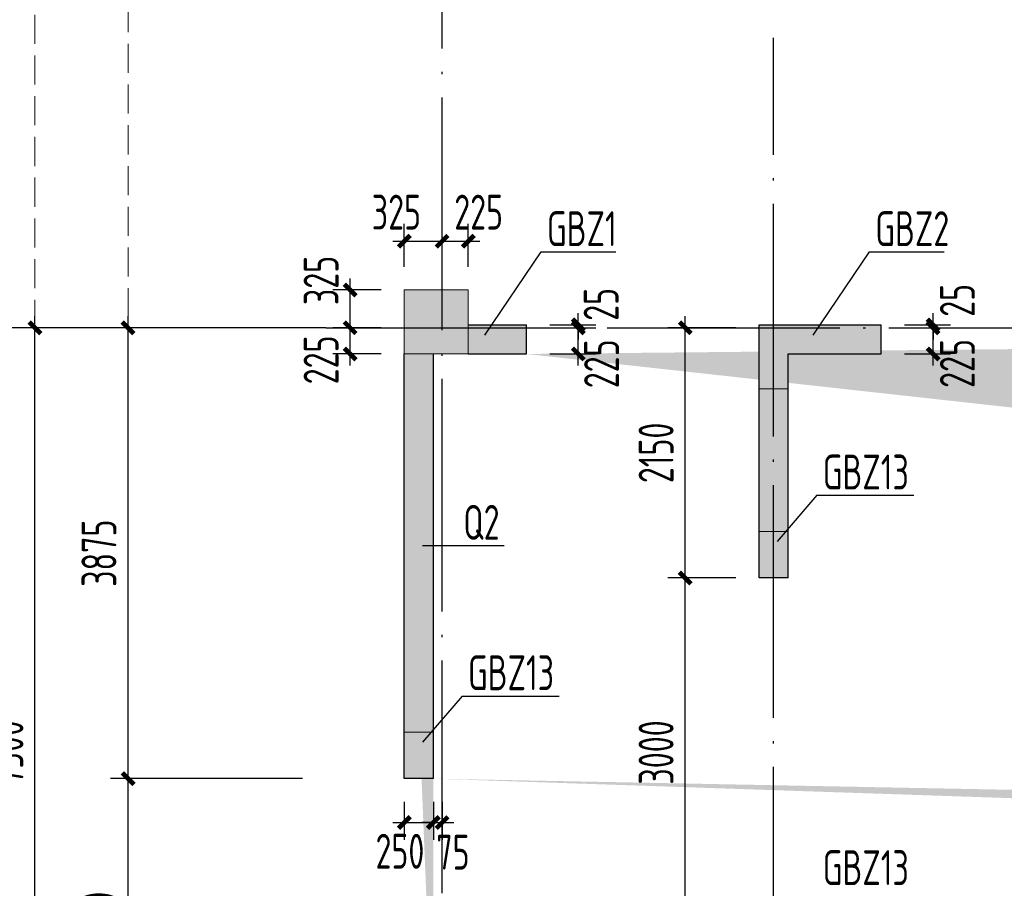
# Model space of a CAD drawing. Extents: x 200000 to 305984, y 78780 to 142585.
# Tile 6 of 25: x 208599 to 217064, y 119865 to 127331. Entities that reach past the tile are written whole.
import ezdxf

# ---------------------------------------------------------------- set-up
doc = ezdxf.new("R2010")
doc.units = 0
doc.header["$LTSCALE"] = 1000
doc.linetypes.add('DASH', pattern=[0.35, 0.25, -0.1])
doc.linetypes.add('DOTE', pattern=[2.42, 2, -0.2, 0.02, -0.2])
doc.layers.get('0').update_dxf_attribs({"linetype": 'CONTINUOUS'})
doc.layers.get('Defpoints').update_dxf_attribs({"linetype": 'CONTINUOUS'})
doc.layers.add('A-ASIS', color=115, linetype='DASH', lineweight=0, plot=False)
for name, color, linetype in [('AXIS', 3, 'CONTINUOUS'), ('S-COLU_DE_TEXT', 7, 'CONTINUOUS'), ('S-COLU_HATCH', 254, 'CONTINUOUS'), ('S-DOTE', 253, 'DOTE'), ('S-PUB_DIM', 3, 'CONTINUOUS'), ('S-TEXT', 7, 'CONTINUOUS'), ('S-WALL', 2, 'CONTINUOUS'), ('S-WALL_HATCH', 252, 'CONTINUOUS'), ('S-WALL_NUM', 220, 'CONTINUOUS')]:
    doc.layers.add(name, color=color, linetype=linetype)
doc.layers.add('S-COLU', color=6, linetype='CONTINUOUS', lineweight=0, transparency=0.54)
doc.layers.add('S-COLU_TH', color=6, linetype='CONTINUOUS', lineweight=0)
doc.styles.add('TSSD_DIMENSION_T3', font='tssdeng.shx', dxfattribs={"width": 0.7, "bigfont": 'Tssdchn.shx'})
doc.styles.add('TSSD_Rein', font='tssdeng.shx', dxfattribs={"width": 0.7, "bigfont": 'Tssdchn.shx'})
doc.dimstyles.new('_TCH_ARCH&&100', dxfattribs={"dimtxt": 300, "dimasz": 100, "dimexe": 150, "dimexo": 200, "dimgap": 100, "dimtad": 1, "dimdec": 0, "dimzin": 0, "dimdsep": 46, "dimtxsty": 'TSSD_DIMENSION_T3', "dimblk": 'ARCHTICK', "dimcen": 0.09, "dimdle": 100, "dimclrt": 7, "dimazin": 2, "dimtfac": 1, "dimtdec": 0, "dimtix": 1, "dimtmove": 2, "dimatfit": 3, "dimfxl": 100, "dimtolj": 1, "dimtzin": 0, "dimarcsym": 0})
doc.dimstyles.new('TSSD_100_100&&100', dxfattribs={"dimtxt": 300, "dimasz": 100, "dimexe": 150, "dimexo": 200, "dimgap": 100, "dimtad": 1, "dimdec": 0, "dimzin": 0, "dimdsep": 46, "dimtxsty": 'TSSD_DIMENSION_T3', "dimblk": 'ARCHTICK', "dimcen": 0, "dimdle": 100, "dimclrt": 7, "dimadec": 0, "dimazin": 0, "dimtfac": 1, "dimtdec": 0, "dimtix": 1, "dimtmove": 2, "dimatfit": 3, "dimfxl": 10000, "dimtolj": 1, "dimtzin": 0, "dimarcsym": 0})

# ---------------------------------------------------------------- blocks, each defined once
blk = doc.blocks.new('_ArchTick')
at = {"color": 0, "linetype": 'ByBlock', "const_width": 0.4}
blk.add_lwpolyline([(-0.5, -0.5), (0.5, 0.5)], dxfattribs=at)
blk = doc.blocks.new('*D35')
at = {"layer": 'AXIS', "color": 0, "lineweight": -2, "transparency": 16777216}
for p, q in [((1500, 14409.5), (1500, 31409.5)), ((4600, 31309.5), (1350, 31309.5)), ((4600, 14509.5), (1350, 14509.5))]:
    blk.add_line(p, q, dxfattribs=at)
at = {"layer": 'Defpoints', "color": 0, "transparency": 16777216}
for p in [(1500, 31309.5), (4800, 31309.5), (4800, 14509.5)]:
    blk.add_point(p, dxfattribs=at)
at = {"layer": 'AXIS', "color": 0, "lineweight": -2, "transparency": 16777216, "xscale": 100, "yscale": 100, "zscale": 100}
for p, rotation in [((1500, 31309.5), 90), ((1500, 14509.5), 270)]:
    blk.add_blockref('_ArchTick', p, dxfattribs=dict(at, rotation=rotation))
at = {"layer": 'AXIS', "color": 7, "transparency": 16777216, "insert": (1250, 22909.5), "char_height": 300, "attachment_point": 5, "rotation": 90, "style": 'TSSD_DIMENSION_T3'}
blk.add_mtext('\\A1;16800', dxfattribs=at)
blk = doc.blocks.new('*D38')
at = {"layer": 'AXIS', "color": 0, "lineweight": -2, "transparency": 16777216}
for p, q in [((2300, 23909.5), (2300, 31409.5)), ((4600, 31309.5), (2150, 31309.5)), ((4600, 24009.5), (2150, 24009.5))]:
    blk.add_line(p, q, dxfattribs=at)
at = {"layer": 'Defpoints', "color": 0, "transparency": 16777216}
for p in [(2300, 31309.5), (4800, 31309.5), (4800, 24009.5)]:
    blk.add_point(p, dxfattribs=at)
at = {"layer": 'AXIS', "color": 0, "lineweight": -2, "transparency": 16777216, "xscale": 100, "yscale": 100, "zscale": 100}
for p, rotation in [((2300, 31309.5), 90), ((2300, 24009.5), 270)]:
    blk.add_blockref('_ArchTick', p, dxfattribs=dict(at, rotation=rotation))
at = {"layer": 'AXIS', "color": 7, "transparency": 16777216, "insert": (2050, 27659.5), "char_height": 300, "attachment_point": 5, "rotation": 90, "style": 'TSSD_DIMENSION_T3'}
blk.add_mtext('\\A1;7300', dxfattribs=at)
blk = doc.blocks.new('A$C1D0C3E71')
at = {"layer": 'S-COLU_HATCH'}
blk.add_hatch(color=256, dxfattribs=at).paths.add_polyline_path([(0, 24000), (550, 24000), (550, 24550), (0, 24550)], flags=17)
h = blk.add_hatch(color=256, dxfattribs=at)
h.paths.add_polyline_path([(43150, 24000), (43700, 24000), (43700, 24550), (43150, 24550)], flags=17)
edge = h.paths.add_edge_path()
edge.add_line((42750, 24350), (42750, 24550))
edge.add_line((41750, 24350), (41750, 24550))
edge.add_line((66400, 19075), (66150, 19075))
edge.add_line((66400, 22075), (66150, 22075))
edge.add_line((33500, 19075), (33250, 19075))
edge.add_line((33500, 22075), (33250, 22075))
edge.add_line((30300, 19075), (30050, 19075))
edge.add_line((30300, 22075), (30050, 22075))
edge.add_line((8150, 19075), (7900, 19075))
edge.add_line((8150, 22075), (7900, 22075))
edge.add_line((43400, 23775), (43400, 24000))
edge.add_line((43950, 17800), (43700, 17800))
edge.add_line((43700, 17200), (43700, 17800))
edge.add_line((43950, 17200), (43950, 17800))
edge.add_line((41350, 17800), (41100, 17800))
edge.add_line((41100, 17200), (41100, 17800))
edge.add_line((41350, 17200), (41350, 17800))
edge.add_line((33250, 22075), (33250, 24000))
edge.add_line((33250, 17200), (33250, 19075))
edge.add_line((33500, 22075), (33500, 24000))
edge.add_line((33500, 17200), (33500, 19075))
edge.add_line((30050, 22075), (30050, 24000))
edge.add_line((30050, 17200), (30050, 19075))
edge.add_line((30300, 22075), (30300, 24000))
edge.add_line((30300, 17200), (30300, 19075))
edge.add_line((7900, 22075), (7900, 24000))
edge.add_line((7900, 17200), (7900, 19075))
edge.add_line((8150, 22075), (8150, 24000))
edge.add_line((8150, 17200), (8150, 19075))
edge.add_line((1050, 16650), (1050, 16900))
edge.add_line((550, 16900), (1050, 16900))
edge.add_line((550, 16650), (1050, 16650))
edge.add_line((74300, 20350), (74050, 20350))
edge.add_line((74050, 20350), (74050, 24000))
edge.add_line((74300, 20350), (74300, 24000))
edge.add_line((74300, 17850), (74050, 17850))
edge.add_line((74050, 17200), (74050, 17850))
edge.add_line((74300, 17200), (74300, 17850))
edge.add_line((250, 20350), (250, 24000))
edge.add_line((250, 17200), (250, 17850))
edge.add_line((66700, 7650), (67800, 7650))
edge.add_line((66700, 7400), (67800, 7400))
edge.add_line((44250, 7350), (45275, 7350))
edge.add_line((44250, 7100), (45275, 7100))
edge.add_line((550, 7650), (1650, 7650))
edge.add_line((550, 7400), (1650, 7400))
edge.add_line((74300, 9425), (74050, 9425))
edge.add_line((74050, 7650), (74050, 9425))
edge.add_line((74300, 7650), (74300, 9425))
edge.add_line((66150, 7650), (66150, 9425))
edge.add_line((66400, 7650), (66400, 9425))
edge.add_line((7900, 7650), (7900, 9425))
edge.add_line((8150, 7650), (8150, 9425))
edge.add_line((250, 7650), (250, 9425))
edge.add_line((66150, 9425), (66400, 9425))
edge.add_line((44000, 9425), (44250, 9425))
edge.add_line((30050, 9425), (30300, 9425))
edge.add_line((7900, 9425), (8150, 9425))
edge.add_line((72650, 7400), (72650, 7650))
edge.add_line((67800, 7650), (67800, 7400))
edge.add_line((45275, 7350), (45275, 7100))
edge.add_line((29025, 7100), (29025, 7350))
edge.add_line((6500, 7400), (6500, 7650))
edge.add_line((1650, 7650), (1650, 7400))
edge.add_line((72650, 7650), (73750, 7650))
edge.add_line((72650, 7400), (73750, 7400))
edge.add_line((29025, 7350), (30050, 7350))
edge.add_line((29025, 7100), (30050, 7100))
edge.add_line((6500, 7650), (7600, 7650))
edge.add_line((6500, 7400), (7600, 7400))
edge.add_line((43400, 21375), (43150, 21375))
edge.add_line((43150, 21375), (43150, 21900))
edge.add_line((41350, 21375), (41100, 21375))
edge.add_line((41350, 21375), (41350, 21900))
edge.add_line((41349, 22150), (43150, 22150))
edge.add_line((41349, 21900), (43150, 21900))
edge.add_line((43400, 23775), (43150, 23775))
edge.add_line((43150, 23775), (43150, 24000))
edge.add_line((43400, 22375), (43150, 22375))
edge.add_line((43150, 22150), (43150, 22375))
edge.add_line((43400, 22375), (43400, 21375))
edge.add_line((41350, 23775), (41100, 23775))
edge.add_line((41100, 23775), (41100, 24000))
edge.add_line((41350, 23775), (41350, 24000))
edge.add_line((41350, 22375), (41100, 22375))
edge.add_line((41100, 22375), (41100, 21375))
edge.add_line((41350, 22150), (41350, 22375))
edge.add_line((73250, 16650), (73250, 16900))
edge.add_line((73250, 16900), (73750, 16900))
edge.add_line((73250, 16650), (73750, 16650))
edge.add_line((73250, 24000), (73250, 24250))
edge.add_line((73250, 24250), (73750, 24250))
edge.add_line((73250, 24000), (73750, 24000))
edge.add_line((6600, 16650), (6600, 16900))
edge.add_line((6600, 16900), (7600, 16900))
edge.add_line((6600, 16650), (7600, 16650))
edge.add_line((6600, 24000), (6600, 24250))
edge.add_line((6600, 24250), (7600, 24250))
edge.add_line((6600, 24000), (7600, 24000))
edge.add_line((44000, 7650), (44000, 9425))
edge.add_line((44250, 7650), (44250, 9425))
edge.add_line((30050, 7650), (30050, 9425))
edge.add_line((30300, 7650), (30300, 9425))
edge.add_line((67700, 24000), (67700, 24250))
edge.add_line((66700, 24250), (67700, 24250))
edge.add_line((66700, 24000), (67700, 24000))
edge.add_line((42750, 24550), (43350, 24550))
edge.add_line((41350, 24550), (41750, 24550))
edge.add_line((42750, 24350), (43150, 24350))
edge.add_line((41350, 24350), (41750, 24350))
edge.add_line((32525, 24300), (32525, 24550))
edge.add_line((32525, 24550), (32950, 24550))
edge.add_line((32525, 24300), (32950, 24300))
edge.add_line((31025, 24300), (31025, 24550))
edge.add_line((30600, 24550), (31025, 24550))
edge.add_line((30600, 24300), (31025, 24300))
edge.add_line((1050, 24000), (1050, 24250))
edge.add_line((550, 24250), (1050, 24250))
edge.add_line((550, 24000), (1050, 24000))
edge.add_line((67700, 16650), (67700, 16900))
edge.add_line((66700, 16900), (67700, 16900))
edge.add_line((66700, 16650), (67700, 16650))
edge.add_line((42500, 16650), (42500, 16900))
edge.add_line((41350, 16900), (42500, 16900))
edge.add_line((41350, 16650), (42500, 16650))
edge.add_line((32525, 16650), (32525, 16900))
edge.add_line((32525, 16900), (32950, 16900))
edge.add_line((32525, 16650), (32950, 16650))
edge.add_line((31025, 16650), (31025, 16900))
edge.add_line((30600, 16900), (31025, 16900))
edge.add_line((30600, 16650), (31025, 16650))
edge.add_line((66150, 22075), (66150, 24000))
edge.add_line((66150, 17200), (66150, 19075))
edge.add_line((66400, 22075), (66400, 24000))
edge.add_line((66400, 17200), (66400, 19075))
edge.add_line((250, 20350), (0, 20350))
edge.add_line((0, 20350), (0, 24000))
edge.add_line((250, 17850), (0, 17850))
edge.add_line((0, 17200), (0, 17850))
edge.add_line((250, 9425), (0, 9425))
edge.add_line((0, 7650), (0, 9425))
at = {"layer": 'S-WALL_HATCH'}
for points in [[(1050, 24250), (550, 24250), (550, 24000), (1050, 24000)], [(250, 24000), (0, 24000), (0, 20350), (250, 20350)]]:
    blk.add_hatch(color=256, dxfattribs=at).paths.add_polyline_path(points)
blk.add_hatch(color=256, dxfattribs=at).paths.add_polyline_path([(3300, 22075), (3050, 22075), (3050, 24250), (4100, 24250), (4100, 24000), (3300, 24000)], flags=17)
at = {"layer": 'S-COLU'}
blk.add_lwpolyline([(0, 24000), (550, 24000), (550, 24550), (0, 24550)], close=True, dxfattribs=at)
at = {"layer": 'S-WALL'}
for p, q in [((550, 24250), (1050, 24250)), ((1050, 24000), (1050, 24250)), ((3050, 24250), (4100, 24250)), ((3050, 22075), (3050, 24250)), ((4100, 24000), (4100, 24250)), ((0, 20350), (0, 24000)), ((250, 20350), (250, 24000)), ((550, 24000), (1050, 24000)), ((3300, 24000), (4100, 24000)), ((3300, 22075), (3300, 24000)), ((250, 20350), (0, 20350))]:
    blk.add_line(p, q, dxfattribs=at)
blk.add_lwpolyline([(3300, 22075), (3050, 22075)], dxfattribs=at)
blk = doc.blocks.new('A$C100C3D72')
at = {"layer": 'S-DOTE', "linetype": 'DOTE'}
blk.add_line((0, 300), (0, 20664.1), dxfattribs=at)
blk = doc.blocks.new('*D76')
at = {"layer": 'Defpoints', "color": 0, "transparency": 16777216}
for p in [(365.4, 24534.5), (2065.4, 24534.5), (2065.4, 22034.5)]:
    blk.add_point(p, dxfattribs=at)
at = {"layer": 'S-PUB_DIM', "color": 0, "lineweight": -2, "transparency": 16777216}
for p, q in [((365.4, 21934.5), (365.4, 24634.5)), ((1865.4, 24534.5), (215.4, 24534.5)), ((1865.4, 22034.5), (215.4, 22034.5))]:
    blk.add_line(p, q, dxfattribs=at)
at = {"layer": 'S-PUB_DIM', "color": 0, "lineweight": -2, "transparency": 16777216, "xscale": 100, "yscale": 100, "zscale": 100}
for p, rotation in [((365.4, 24534.5), 90), ((365.4, 22034.5), 270)]:
    blk.add_blockref('_ArchTick', p, dxfattribs=dict(at, rotation=rotation))
at = {"layer": 'S-PUB_DIM', "color": 7, "transparency": 16777216, "insert": (115.4, 23284.5), "char_height": 300, "attachment_point": 5, "rotation": 90, "style": 'TSSD_DIMENSION_T3'}
blk.add_mtext('\\A1;2500', dxfattribs=at)
blk = doc.blocks.new('*D77')
at = {"layer": 'Defpoints', "color": 0, "transparency": 16777216}
for p in [(365.4, 28409.5), (2065.4, 28409.5), (2065.4, 24534.5)]:
    blk.add_point(p, dxfattribs=at)
at = {"layer": 'S-PUB_DIM', "color": 0, "lineweight": -2, "transparency": 16777216}
for p, q in [((365.4, 24434.5), (365.4, 28509.5)), ((1865.4, 28409.5), (215.4, 28409.5)), ((1865.4, 24534.5), (215.4, 24534.5))]:
    blk.add_line(p, q, dxfattribs=at)
at = {"layer": 'S-PUB_DIM', "color": 0, "lineweight": -2, "transparency": 16777216, "xscale": 100, "yscale": 100, "zscale": 100}
for p, rotation in [((365.4, 28409.5), 90), ((365.4, 24534.5), 270)]:
    blk.add_blockref('_ArchTick', p, dxfattribs=dict(at, rotation=rotation))
at = {"layer": 'S-PUB_DIM', "color": 7, "transparency": 16777216, "insert": (115.4, 26472), "char_height": 300, "attachment_point": 5, "rotation": 90, "style": 'TSSD_DIMENSION_T3'}
blk.add_mtext('\\A1;3875', dxfattribs=at)
blk = doc.blocks.new('*D115')
at = {"layer": 'Defpoints', "color": 0, "transparency": 16777216}
for p in [(3065.4, 29153.6), (2740.4, 28734.5), (3065.4, 28734.5)]:
    blk.add_point(p, dxfattribs=at)
at = {"layer": 'S-PUB_DIM', "color": 0, "lineweight": -2, "transparency": 16777216}
for p, q in [((2740.4, 28934.5), (2740.4, 29303.6)), ((3065.4, 28934.5), (3065.4, 29303.6)), ((2640.4, 29153.6), (3165.4, 29153.6))]:
    blk.add_line(p, q, dxfattribs=at)
at = {"layer": 'S-PUB_DIM', "color": 0, "lineweight": -2, "transparency": 16777216, "xscale": 100, "yscale": 100, "zscale": 100, "rotation": 180}
blk.add_blockref('_ArchTick', (2740.4, 29153.6), dxfattribs=at)
at = {"layer": 'S-PUB_DIM', "color": 0, "lineweight": -2, "transparency": 16777216, "xscale": 100, "yscale": 100, "zscale": 100}
blk.add_blockref('_ArchTick', (3065.4, 29153.6), dxfattribs=at)
at = {"layer": 'S-PUB_DIM', "color": 7, "transparency": 16777216, "insert": (2672.1, 29403.6), "char_height": 300, "attachment_point": 5, "style": 'TSSD_DIMENSION_T3'}
blk.add_mtext('\\A1;325', dxfattribs=at)
blk = doc.blocks.new('*D116')
at = {"layer": 'Defpoints', "color": 0, "transparency": 16777216}
for p in [(3290.4, 29153.6), (3065.4, 28734.5), (3290.4, 28734.5)]:
    blk.add_point(p, dxfattribs=at)
at = {"layer": 'S-PUB_DIM', "color": 0, "lineweight": -2, "transparency": 16777216}
for p, q in [((3065.4, 28934.5), (3065.4, 29303.6)), ((3290.4, 28934.5), (3290.4, 29303.6)), ((2965.4, 29153.6), (3390.4, 29153.6))]:
    blk.add_line(p, q, dxfattribs=at)
at = {"layer": 'S-PUB_DIM', "color": 0, "lineweight": -2, "transparency": 16777216, "xscale": 100, "yscale": 100, "zscale": 100, "rotation": 180}
blk.add_blockref('_ArchTick', (3065.4, 29153.6), dxfattribs=at)
at = {"layer": 'S-PUB_DIM', "color": 0, "lineweight": -2, "transparency": 16777216, "xscale": 100, "yscale": 100, "zscale": 100}
blk.add_blockref('_ArchTick', (3290.4, 29153.6), dxfattribs=at)
at = {"layer": 'S-PUB_DIM', "color": 7, "transparency": 16777216, "insert": (3379.3, 29403.6), "char_height": 300, "attachment_point": 5, "style": 'TSSD_DIMENSION_T3'}
blk.add_mtext('\\A1;225', dxfattribs=at)
blk = doc.blocks.new('*D117')
at = {"layer": 'Defpoints', "color": 0, "transparency": 16777216}
for p in [(2274.8, 28409.5), (2740.4, 28409.5), (2740.4, 28184.5)]:
    blk.add_point(p, dxfattribs=at)
at = {"layer": 'S-PUB_DIM', "color": 0, "lineweight": -2, "transparency": 16777216}
for p, q in [((2274.8, 28084.5), (2274.8, 28509.5)), ((2540.4, 28409.5), (2124.8, 28409.5)), ((2540.4, 28184.5), (2124.8, 28184.5))]:
    blk.add_line(p, q, dxfattribs=at)
at = {"layer": 'S-PUB_DIM', "color": 0, "lineweight": -2, "transparency": 16777216, "xscale": 100, "yscale": 100, "zscale": 100}
for p, rotation in [((2274.8, 28409.5), 90), ((2274.8, 28184.5), 270)]:
    blk.add_blockref('_ArchTick', p, dxfattribs=dict(at, rotation=rotation))
at = {"layer": 'S-PUB_DIM', "color": 7, "transparency": 16777216, "insert": (2024.8, 28133.5), "char_height": 300, "attachment_point": 5, "rotation": 90, "style": 'TSSD_DIMENSION_T3'}
blk.add_mtext('\\A1;225', dxfattribs=at)
blk = doc.blocks.new('*D118')
at = {"layer": 'Defpoints', "color": 0, "transparency": 16777216}
for p in [(2274.8, 28734.5), (2740.4, 28734.5), (2740.4, 28409.5)]:
    blk.add_point(p, dxfattribs=at)
at = {"layer": 'S-PUB_DIM', "color": 0, "lineweight": -2, "transparency": 16777216}
for p, q in [((2274.8, 28309.5), (2274.8, 28834.5)), ((2540.4, 28734.5), (2124.8, 28734.5)), ((2540.4, 28409.5), (2124.8, 28409.5))]:
    blk.add_line(p, q, dxfattribs=at)
at = {"layer": 'S-PUB_DIM', "color": 0, "lineweight": -2, "transparency": 16777216, "xscale": 100, "yscale": 100, "zscale": 100}
for p, rotation in [((2274.8, 28734.5), 90), ((2274.8, 28409.5), 270)]:
    blk.add_blockref('_ArchTick', p, dxfattribs=dict(at, rotation=rotation))
at = {"layer": 'S-PUB_DIM', "color": 7, "transparency": 16777216, "insert": (2024.8, 28816.4), "char_height": 300, "attachment_point": 5, "rotation": 90, "style": 'TSSD_DIMENSION_T3'}
blk.add_mtext('\\A1;325', dxfattribs=at)
blk = doc.blocks.new('*D199')
at = {"layer": 'Defpoints', "color": 0, "transparency": 16777216}
for p in [(2740.4, 24534.5), (2990.4, 24534.5), (2990.4, 24157.3)]:
    blk.add_point(p, dxfattribs=at)
at = {"layer": 'S-PUB_DIM', "color": 0, "lineweight": -2, "transparency": 16777216}
for p, q in [((2740.4, 24334.5), (2740.4, 24007.3)), ((2990.4, 24334.5), (2990.4, 24007.3)), ((2640.4, 24157.3), (3090.4, 24157.3))]:
    blk.add_line(p, q, dxfattribs=at)
at = {"layer": 'S-PUB_DIM', "color": 0, "lineweight": -2, "transparency": 16777216, "xscale": 100, "yscale": 100, "zscale": 100, "rotation": 180}
blk.add_blockref('_ArchTick', (2740.4, 24157.3), dxfattribs=at)
at = {"layer": 'S-PUB_DIM', "color": 0, "lineweight": -2, "transparency": 16777216, "xscale": 100, "yscale": 100, "zscale": 100}
blk.add_blockref('_ArchTick', (2990.4, 24157.3), dxfattribs=at)
at = {"layer": 'S-PUB_DIM', "color": 7, "transparency": 16777216, "insert": (2702.5, 23910.3), "char_height": 300, "attachment_point": 5, "style": 'TSSD_DIMENSION_T3'}
blk.add_mtext('\\A1;250', dxfattribs=at)
blk = doc.blocks.new('*D200')
at = {"layer": 'Defpoints', "color": 0, "transparency": 16777216}
for p in [(2990.4, 24534.5), (3065.4, 24534.5), (3065.4, 24157.3)]:
    blk.add_point(p, dxfattribs=at)
at = {"layer": 'S-PUB_DIM', "color": 0, "lineweight": -2, "transparency": 16777216}
for p, q in [((2990.4, 24334.5), (2990.4, 24007.3)), ((3065.4, 24334.5), (3065.4, 24007.3)), ((2990.4, 24157.3), (2890.4, 24157.3)), ((2990.4, 24157.3), (3065.4, 24157.3)), ((3065.4, 24157.3), (3165.4, 24157.3))]:
    blk.add_line(p, q, dxfattribs=at)
at = {"layer": 'S-PUB_DIM', "color": 0, "lineweight": -2, "transparency": 16777216, "xscale": 100, "yscale": 100, "zscale": 100}
blk.add_blockref('_ArchTick', (2990.4, 24157.3), dxfattribs=at)
at = {"layer": 'S-PUB_DIM', "color": 0, "lineweight": -2, "transparency": 16777216, "xscale": 100, "yscale": 100, "zscale": 100, "rotation": 180}
blk.add_blockref('_ArchTick', (3065.4, 24157.3), dxfattribs=at)
at = {"layer": 'S-PUB_DIM', "color": 7, "transparency": 16777216, "insert": (3158.3, 23902.5), "char_height": 300, "attachment_point": 5, "style": 'TSSD_DIMENSION_T3'}
blk.add_mtext('\\A1;75', dxfattribs=at)
blk = doc.blocks.new('*D201')
at = {"layer": 'Defpoints', "color": 0, "transparency": 16777216}
for p in [(3790.4, 28409.5), (4236.1, 28409.5), (3790.4, 28184.5)]:
    blk.add_point(p, dxfattribs=at)
at = {"layer": 'S-PUB_DIM', "color": 0, "lineweight": -2, "transparency": 16777216}
for p, q in [((4236.1, 28084.5), (4236.1, 28509.5)), ((3990.4, 28409.5), (4386.1, 28409.5)), ((3990.4, 28184.5), (4386.1, 28184.5))]:
    blk.add_line(p, q, dxfattribs=at)
at = {"layer": 'S-PUB_DIM', "color": 0, "lineweight": -2, "transparency": 16777216, "xscale": 100, "yscale": 100, "zscale": 100}
for p, rotation in [((4236.1, 28409.5), 90), ((4236.1, 28184.5), 270)]:
    blk.add_blockref('_ArchTick', p, dxfattribs=dict(at, rotation=rotation))
at = {"layer": 'S-PUB_DIM', "color": 7, "transparency": 16777216, "insert": (4436.3, 28100), "char_height": 300, "attachment_point": 5, "rotation": 90, "style": 'TSSD_DIMENSION_T3'}
blk.add_mtext('\\A1;225', dxfattribs=at)
blk = doc.blocks.new('*D202')
at = {"layer": 'Defpoints', "color": 0, "transparency": 16777216}
for p in [(3790.4, 28434.5), (3790.4, 28409.5), (4236.1, 28434.5)]:
    blk.add_point(p, dxfattribs=at)
at = {"layer": 'S-PUB_DIM', "color": 0, "lineweight": -2, "transparency": 16777216}
for p, q in [((4236.1, 28434.5), (4236.1, 28534.5)), ((3990.4, 28434.5), (4386.1, 28434.5)), ((3990.4, 28409.5), (4386.1, 28409.5)), ((4236.1, 28409.5), (4236.1, 28434.5)), ((4236.1, 28409.5), (4236.1, 28309.5))]:
    blk.add_line(p, q, dxfattribs=at)
at = {"layer": 'S-PUB_DIM', "color": 0, "lineweight": -2, "transparency": 16777216, "xscale": 100, "yscale": 100, "zscale": 100}
for p, rotation in [((4236.1, 28434.5), 270), ((4236.1, 28409.5), 90)]:
    blk.add_blockref('_ArchTick', p, dxfattribs=dict(at, rotation=rotation))
at = {"layer": 'S-PUB_DIM', "color": 7, "transparency": 16777216, "insert": (4432.2, 28610.7), "char_height": 300, "attachment_point": 5, "rotation": 90, "style": 'TSSD_DIMENSION_T3'}
blk.add_mtext('\\A1;25', dxfattribs=at)
blk = doc.blocks.new('*D205')
at = {"layer": 'Defpoints', "color": 0, "transparency": 16777216}
for p in [(6840.4, 28409.5), (7286.1, 28409.5), (6840.4, 28184.5)]:
    blk.add_point(p, dxfattribs=at)
at = {"layer": 'S-PUB_DIM', "color": 0, "lineweight": -2, "transparency": 16777216}
for p, q in [((7286.1, 28084.5), (7286.1, 28509.5)), ((7040.4, 28409.5), (7436.1, 28409.5)), ((7040.4, 28184.5), (7436.1, 28184.5))]:
    blk.add_line(p, q, dxfattribs=at)
at = {"layer": 'S-PUB_DIM', "color": 0, "lineweight": -2, "transparency": 16777216, "xscale": 100, "yscale": 100, "zscale": 100}
for p, rotation in [((7286.1, 28409.5), 90), ((7286.1, 28184.5), 270)]:
    blk.add_blockref('_ArchTick', p, dxfattribs=dict(at, rotation=rotation))
at = {"layer": 'S-PUB_DIM', "color": 7, "transparency": 16777216, "insert": (7495, 28102.6), "char_height": 300, "attachment_point": 5, "rotation": 90, "style": 'TSSD_DIMENSION_T3'}
blk.add_mtext('\\A1;225', dxfattribs=at)
blk = doc.blocks.new('*D206')
at = {"layer": 'Defpoints', "color": 0, "transparency": 16777216}
for p in [(6840.4, 28434.5), (6840.4, 28409.5), (7286.1, 28434.5)]:
    blk.add_point(p, dxfattribs=at)
at = {"layer": 'S-PUB_DIM', "color": 0, "lineweight": -2, "transparency": 16777216}
for p, q in [((7286.1, 28434.5), (7286.1, 28534.5)), ((7040.4, 28434.5), (7436.1, 28434.5)), ((7040.4, 28409.5), (7436.1, 28409.5)), ((7286.1, 28409.5), (7286.1, 28434.5)), ((7286.1, 28409.5), (7286.1, 28309.5))]:
    blk.add_line(p, q, dxfattribs=at)
at = {"layer": 'S-PUB_DIM', "color": 0, "lineweight": -2, "transparency": 16777216, "xscale": 100, "yscale": 100, "zscale": 100}
for p, rotation in [((7286.1, 28434.5), 270), ((7286.1, 28409.5), 90)]:
    blk.add_blockref('_ArchTick', p, dxfattribs=dict(at, rotation=rotation))
at = {"layer": 'S-PUB_DIM', "color": 7, "transparency": 16777216, "insert": (7495, 28645.2), "char_height": 300, "attachment_point": 5, "rotation": 90, "style": 'TSSD_DIMENSION_T3'}
blk.add_mtext('\\A1;25', dxfattribs=at)
blk = doc.blocks.new('*D237')
at = {"layer": 'Defpoints', "color": 0, "transparency": 16777216}
for p in [(5155.1, 26259.5), (5790.4, 26259.5), (5790.4, 23259.5)]:
    blk.add_point(p, dxfattribs=at)
at = {"layer": 'S-PUB_DIM', "color": 0, "lineweight": -2, "transparency": 16777216}
for p, q in [((5155.1, 23159.5), (5155.1, 26359.5)), ((5590.4, 26259.5), (5005.1, 26259.5)), ((5590.4, 23259.5), (5005.1, 23259.5))]:
    blk.add_line(p, q, dxfattribs=at)
at = {"layer": 'S-PUB_DIM', "color": 0, "lineweight": -2, "transparency": 16777216, "xscale": 100, "yscale": 100, "zscale": 100}
for p, rotation in [((5155.1, 26259.5), 90), ((5155.1, 23259.5), 270)]:
    blk.add_blockref('_ArchTick', p, dxfattribs=dict(at, rotation=rotation))
at = {"layer": 'S-PUB_DIM', "color": 7, "transparency": 16777216, "insert": (4905.1, 24759.5), "char_height": 300, "attachment_point": 5, "rotation": 90, "style": 'TSSD_DIMENSION_T3'}
blk.add_mtext('\\A1;3000', dxfattribs=at)
blk = doc.blocks.new('*D238')
at = {"layer": 'Defpoints', "color": 0, "transparency": 16777216}
for p in [(5155.1, 28409.5), (5790.4, 28409.5), (5790.4, 26259.5)]:
    blk.add_point(p, dxfattribs=at)
at = {"layer": 'S-PUB_DIM', "color": 0, "lineweight": -2, "transparency": 16777216}
for p, q in [((5155.1, 26159.5), (5155.1, 28509.5)), ((5590.4, 28409.5), (5005.1, 28409.5)), ((5590.4, 26259.5), (5005.1, 26259.5))]:
    blk.add_line(p, q, dxfattribs=at)
at = {"layer": 'S-PUB_DIM', "color": 0, "lineweight": -2, "transparency": 16777216, "xscale": 100, "yscale": 100, "zscale": 100}
for p, rotation in [((5155.1, 28409.5), 90), ((5155.1, 26259.5), 270)]:
    blk.add_blockref('_ArchTick', p, dxfattribs=dict(at, rotation=rotation))
at = {"layer": 'S-PUB_DIM', "color": 7, "transparency": 16777216, "insert": (4905.1, 27334.5), "char_height": 300, "attachment_point": 5, "rotation": 90, "style": 'TSSD_DIMENSION_T3'}
blk.add_mtext('\\A1;2150', dxfattribs=at)
blk = doc.blocks.new('A$C29EC7EF9')
at = {"layer": 'S-COLU_HATCH'}
for points in [[(550, 16900), (1050, 16900), (1050, 17150), (550, 17150), (550, 17450), (0, 17450), (0, 16900), (250, 16900)], [(3300, 16900), (4100, 16900), (4100, 17150), (3050, 17150), (3050, 16600), (3300, 16600)], [(3300, 15375), (3050, 15375), (3050, 14975), (3300, 14975)], [(250, 13650), (0, 13650), (0, 13250), (250, 13250)]]:
    blk.add_hatch(color=256, dxfattribs=at).paths.add_polyline_path(points)
at = {"layer": 'S-COLU_TH'}
for points in [[(550, 16900), (1050, 16900), (1050, 17150), (550, 17150), (550, 17450), (0, 17450), (0, 16900), (250, 16900), (250, 16900)], [(3300, 16900), (4100, 16900), (4100, 17150), (3050, 17150), (3050, 16600), (3300, 16600)], [(3300, 15375), (3050, 15375), (3050, 14975), (3300, 14975), (3300, 15375)], [(250, 13650), (0, 13650), (0, 13250), (250, 13250), (250, 13650)]]:
    blk.add_lwpolyline(points, close=True, dxfattribs=at)
blk = doc.blocks.new('A$C338D70EA')
at = {"layer": 'A-ASIS'}
for points in [[(82950, 2250), (2300, 2250), (2300, 36389.7), (82950, 36389.7)], [(82150, 3050), (3100, 3050), (3100, 35589.7), (82150, 35589.7)]]:
    blk.add_lwpolyline(points, close=True, dxfattribs=at)
at = {"layer": 'AXIS'}
blk.add_line((4800, 31309.5), (800, 31309.5), dxfattribs=at)
at = {"layer": 'S-DOTE', "linetype": 'DOTE'}
for p, q in [((5800, 2250), (5800, 34114.7)), ((4800, 31309.5), (80450, 31309.5))]:
    blk.add_line(p, q, dxfattribs=at)
at = {"layer": 'AXIS'}
for p1, distance, picture, middle in [((4800, 14509.5), 3300, '*D35', (1250, 22909.5)), ((4800, 24009.5), 2500, '*D38', (2050, 27659.5))]:
    dim = blk.add_aligned_dim(p1=p1, p2=(4800, 31309.5), distance=distance, dimstyle='_TCH_ARCH&&100', dxfattribs=at)
    dim.commit()
    dim.dimension.update_dxf_attribs({"geometry": picture, "text_midpoint": middle})
blk = doc.blocks.new('A$C2D3F5EB5')
at = {"layer": 'S-PUB_DIM'}
for base, p1, p2, angle, picture, middle in [((3065.4, 29153.6), (2740.4, 28734.5), (3065.4, 28734.5), 0, '*D115', (2672.1, 29403.6)), ((3290.4, 29153.6), (3065.4, 28734.5), (3290.4, 28734.5), 0, '*D116', (3379.3, 29403.6)), ((2274.8, 28734.5), (2740.4, 28409.5), (2740.4, 28734.5), 90, '*D118', (2024.8, 28816.4)), ((7286.1, 28434.5), (6840.4, 28409.5), (6840.4, 28434.5), 90, '*D206', (7495, 28645.2)), ((4236.1, 28434.5), (3790.4, 28409.5), (3790.4, 28434.5), 90, '*D202', (4432.2, 28610.7)), ((2274.8, 28409.5), (2740.4, 28184.5), (2740.4, 28409.5), 90, '*D117', (2024.8, 28133.5)), ((4236.1, 28409.5), (3790.4, 28184.5), (3790.4, 28409.5), 90, '*D201', (4436.3, 28100)), ((7286.1, 28409.5), (6840.4, 28184.5), (6840.4, 28409.5), 90, '*D205', (7495, 28102.6)), ((2990.4, 24157.3), (2740.4, 24534.5), (2990.4, 24534.5), 0, '*D199', (2702.5, 23910.3)), ((3065.4, 24157.3), (2990.4, 24534.5), (3065.4, 24534.5), 0, '*D200', (3158.3, 23902.5))]:
    dim = blk.add_linear_dim(base=base, p1=p1, p2=p2, angle=angle, dimstyle='TSSD_100_100&&100', dxfattribs=at)
    dim.commit()
    dim.dimension.update_dxf_attribs({"geometry": picture, "text_midpoint": middle, "dimtype": 129})
for p1, p2, distance, picture, middle in [((2065.4, 24534.5), (2065.4, 28409.5), 1700, '*D77', (115.4, 26472)), ((5790.4, 26259.5), (5790.4, 28409.5), 635.3, '*D238', (4905.1, 27334.5)), ((5790.4, 23259.5), (5790.4, 26259.5), 635.3, '*D237', (4905.1, 24759.5)), ((2065.4, 22034.5), (2065.4, 24534.5), 1700, '*D76', (115.4, 23284.5))]:
    dim = blk.add_aligned_dim(p1=p1, p2=p2, distance=distance, dimstyle='TSSD_100_100&&100', dxfattribs=at)
    dim.commit()
    dim.dimension.update_dxf_attribs({"geometry": picture, "text_midpoint": middle})

msp = doc.modelspace()

# ---------------------------------------------------------------- linework, layer by layer
at = {"layer": 'S-COLU_DE_TEXT'}
for p, q in [((212598.7, 124620.4), (213081.8, 125334.8)), ((215421.5, 124620.4), (215904.7, 125334.8))]:
    msp.add_line(p, q, dxfattribs=at)
for points in [[(213081.8, 125334.8), (213723.2, 125334.8)], [(215904.7, 125334.8), (216546, 125334.8)], [(215452.8, 123243.1), (215111, 122845.5)], [(215452.8, 123243.1), (216287, 123243.1)], [(212402.8, 121518.1), (212061, 121120.5)], [(212402.8, 121518.1), (213237, 121518.1)]]:
    msp.add_lwpolyline(points, dxfattribs=at)
at = {"layer": 'S-WALL_NUM'}
msp.add_line((212062.8, 122810.9), (212762.8, 122810.9), dxfattribs=at)

# ---------------------------------------------------------------- block references
at = {"layer": 'S-COLU_TH'}
for name, p in [('A$C100C3D72', (215080.7, 106509.7)), ('A$C29EC7EF9', (211905.7, 107557.8))]:
    msp.add_blockref(name, p, dxfattribs=at)
at = {"layer": 'S-PUB_DIM'}
msp.add_blockref('A$C2D3F5EB5', (209165.3, 96273.3), dxfattribs=at)
at = {"layer": 'S-TEXT', "linetype": 'ByBlock'}
msp.add_blockref('A$C338D70EA', (206430.6, 93373.3), dxfattribs=at)
at = {"layer": 'S-WALL'}
msp.add_blockref('A$C1D0C3E71', (211905.6, 100457.8), dxfattribs=at)

# ---------------------------------------------------------------- texts
at = {"layer": 'S-COLU_DE_TEXT', "style": 'TSSD_Rein', "width": 0.7}
for s, p in [('GBZ1', (213131.8, 125384.8)), ('GBZ2', (215954.7, 125384.8)), ('GBZ13', (215502.8, 123293.1)), ('GBZ13', (212452.8, 121568.1)), ('GBZ13', (215502.8, 119893.1))]:
    msp.add_text(s, height=300, dxfattribs=at).set_placement(p)
at = {"layer": 'S-WALL_NUM', "style": 'TSSD_Rein', "width": 0.7}
msp.add_text('Q2', height=300, dxfattribs=at).set_placement((212412.8, 122860.9))

doc.saveas('drawing.dxf')
